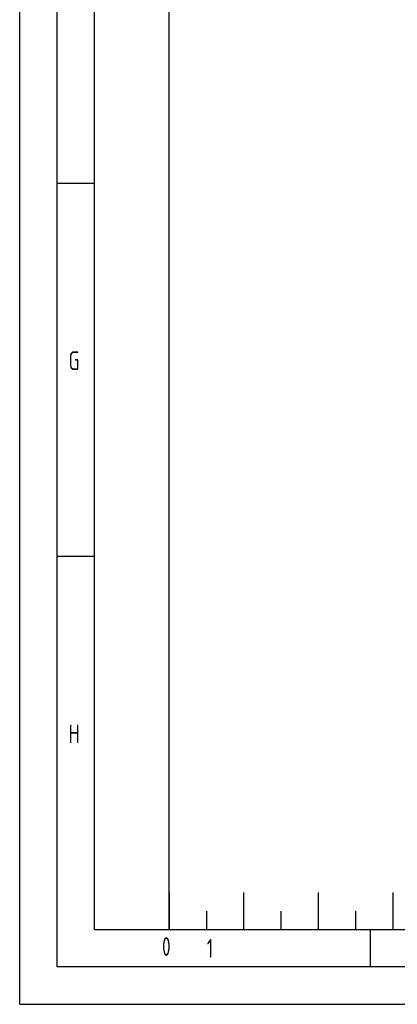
# Model space of a CAD drawing. Header units: millimetres. Extents: x 0 to 5940, y 0 to 4200.
# Tile 1 of 56: x 0 to 506, y 0 to 1319. Entities that reach past the tile are written whole.
import ezdxf

# ---------------------------------------------------------------- set-up
doc = ezdxf.new("R2010")
doc.units = ezdxf.units.MM
doc.header["$LTSCALE"] = 50
doc.layers.get('0').update_dxf_attribs({"linetype": 'CONTINUOUS'})
doc.layers.add('KSB-BLATTRAND', color=2, linetype='CONTINUOUS')
doc.styles.get("Standard").update_dxf_attribs({"font": 'ISOCP.SHX'})

# ---------------------------------------------------------------- blocks, each defined once
blk = doc.blocks.new('Rahmen_A2')
at = {"color": 1, "ltscale": 150}
for p, q in [((0, 0), (0, 420)), ((10, 10), (10, 410)), ((20, 10), (20, 297)), ((584, 10), (10, 10)), ((0, 0), (594, 0))]:
    blk.add_line(p, q, dxfattribs=at)
at = {"layer": 'KSB-BLATTRAND'}
for p, q in [((5, 5), (5, 415)), ((10, 110), (5, 110)), ((10, 60), (5, 60)), ((20, 15), (20, 10)), ((20, 15), (20, 10)), ((30, 15), (30, 10)), ((40, 15), (40, 10)), ((50, 15), (50, 10)), ((25, 12.5), (25, 10)), ((35, 12.5), (35, 10)), ((45, 12.5), (45, 10)), ((47, 5), (47, 10)), ((589, 5), (5, 5))]:
    blk.add_line(p, q, dxfattribs=at)
at = {"layer": 'KSB-BLATTRAND', "width": 0.75}
for s, p in [('G', (6.5625, 85)), ('H', (6.5625, 35)), ('0', (19.0625, 6.5)), ('1', (25.0625, 6.25))]:
    blk.add_text(s, height=2.5, dxfattribs=at).set_placement(p)

msp = doc.modelspace()

# ---------------------------------------------------------------- block references
at = {"layer": 'KSB-BLATTRAND', "xscale": 10, "yscale": 10, "zscale": 10}
msp.add_blockref('Rahmen_A2', (0, 0), dxfattribs=at)

doc.saveas('drawing.dxf')
